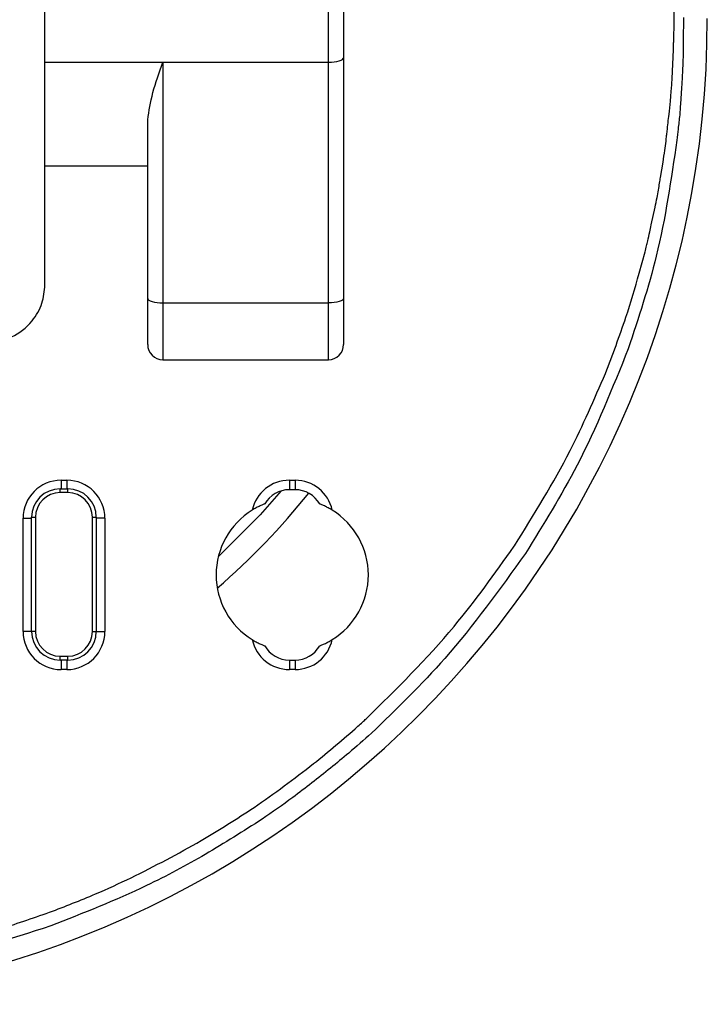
# Model space of a CAD drawing. Header units: millimetres. Extents: x 26 to 273, y 236 to 343.
# Tile 3 of 6: x 97 to 133, y 236 to 288. Entities that reach past the tile are written whole.
import ezdxf

# ---------------------------------------------------------------- set-up
doc = ezdxf.new("R2010")
doc.units = ezdxf.units.MM

msp = doc.modelspace()

# ---------------------------------------------------------------- linework, layer by layer
at = {"color": 7, "linetype": 'Continuous', "lineweight": 25}
for p, q in [((112.944, 269.916), (112.944, 305.798)), ((113.744, 304.998), (113.744, 270.716)), ((98.044, 273.857), (98.044, 301.857)), ((131.096, 286.665), (131.118, 287.714)), ((131.011, 284.687), (131.085, 286.193)), ((131.085, 286.195), (131.085, 286.196)), ((131.085, 286.193), (131.085, 286.195)), ((98.044, 285.55), (112.944, 285.55)), ((104.244, 285.55), (104.244, 269.916)), ((130.971, 284.128), (131.011, 284.687)), ((103.444, 270.716), (103.444, 282.514)), ((98.044, 280.107), (103.444, 280.107)), ((130.403, 279.493), (130.539, 280.305)), ((129.915, 276.999), (130.121, 277.933)), ((129.282, 274.459), (129.589, 275.581)), ((104.244, 272.9), (112.944, 272.9)), ((104.244, 269.916), (112.944, 269.916)), ((98.894, 263.582), (99.194, 263.582)), ((98.894, 263.582), (98.894, 263.132)), ((99.194, 263.582), (99.194, 263.132)), ((110.894, 263.582), (111.194, 263.582)), ((110.894, 263.582), (110.894, 263.082)), ((111.194, 263.582), (111.194, 263.082)), ((98.844, 262.932), (98.844, 263.132)), ((98.844, 263.132), (99.244, 263.132)), ((99.244, 262.932), (98.844, 262.932)), ((99.244, 262.932), (99.244, 263.132)), ((111.194, 263.082), (110.894, 263.082)), ((96.894, 255.632), (96.894, 261.582)), ((96.894, 261.582), (97.344, 261.582)), ((97.344, 261.632), (97.544, 261.632)), ((97.344, 255.632), (97.344, 261.632)), ((97.544, 261.632), (97.544, 255.632)), ((100.544, 255.632), (100.544, 261.632)), ((100.544, 261.632), (100.744, 261.632)), ((100.744, 261.632), (100.744, 255.632)), ((101.194, 261.582), (100.744, 261.582)), ((101.194, 261.582), (101.194, 255.632)), ((122.707, 260.109), (122.724, 260.134)), ((97.544, 255.632), (96.894, 255.632)), ((100.544, 255.632), (101.194, 255.632)), ((98.844, 254.332), (99.244, 254.332)), ((98.844, 254.132), (98.844, 254.332)), ((99.244, 254.132), (98.844, 254.132)), ((98.894, 254.132), (98.894, 253.632)), ((99.194, 254.132), (99.194, 253.632)), ((99.244, 254.132), (99.244, 254.332)), ((110.894, 254.132), (110.894, 253.632)), ((110.894, 254.132), (111.194, 254.132)), ((111.194, 254.132), (111.194, 253.632)), ((99.194, 253.632), (98.894, 253.632)), ((111.194, 253.632), (110.894, 253.632)), ((98.113, 240.814), (98.291, 240.878))]:
    msp.add_line(p, q, dxfattribs=at)
at = {"color": 7, "linetype": 'Continuous', "lineweight": 25, "flags": 128}
for points in [[(112.944, 285.55), (113.1, 285.554), (113.25, 285.568), (113.389, 285.59), (113.51, 285.62), (113.609, 285.656), (113.683, 285.697), (113.729, 285.741), (113.744, 285.788)], [(103.444, 273.139), (103.459, 273.092), (103.505, 273.047), (103.579, 273.006), (103.678, 272.97), (103.8, 272.941), (103.938, 272.919), (104.088, 272.905), (104.244, 272.9)], [(113.744, 273.139), (113.729, 273.092), (113.683, 273.047), (113.609, 273.006), (113.51, 272.97), (113.389, 272.941), (113.25, 272.919), (113.1, 272.905), (112.944, 272.9)], [(110.459, 263.017), (109.357, 261.767), (107.162, 259.571)]]:
    msp.add_lwpolyline(points, dxfattribs=at)
at = {"color": 7, "linetype": 'Continuous', "lineweight": 25}
for centre, radius, start, end in [((81.044, 287.857), 51.818, 180, 0), ((104.244, 270.716), 0.8, 180, 270), ((112.944, 270.716), 0.8, 270, 360), ((98.894, 261.582), 2, 90, 180), ((99.194, 261.582), 2, 0, 90), ((110.894, 261.582), 2, 90, 167.6722), ((111.194, 261.582), 2, 12.3278, 90), ((98.844, 261.632), 1.5, 90, 180), ((98.844, 261.632), 1.3, 90, 180), ((99.244, 261.632), 1.5, 360, 90), ((99.244, 261.632), 1.3, 0, 90), ((81.044, 287.857), 39.7, 311.0303, 321.0443), ((110.894, 261.582), 1.5, 90, 149.8115), ((111.194, 261.582), 1.5, 30.1885, 90), ((111.044, 258.607), 4, 121.7336, 238.2664), ((111.044, 258.607), 4, 301.7336, 58.2664), ((98.894, 255.632), 2, 180, 270), ((98.844, 255.632), 1.5, 180, 270), ((98.844, 255.632), 1.3, 180, 270), ((99.194, 255.632), 2, 270, 0), ((99.244, 255.632), 1.3, 270, 0), ((99.244, 255.632), 1.5, 270, 0), ((110.894, 255.632), 2, 192.3278, 270), ((111.194, 255.632), 2, 270, 347.6722), ((110.894, 255.632), 1.5, 210.1885, 270), ((111.194, 255.632), 1.5, 270, 329.8115)]:
    msp.add_arc(centre, radius, start, end, dxfattribs=at)
for points, knots in [([(131.118, 287.714), (131.116, 287.887), (131.112, 288.192), (131.109, 288.498), (131.107, 288.632)], [0, 0, 0, 0, 0.562712, 1, 1, 1, 1]), ([(131.608, 287.895), (131.606, 287.664), (131.601, 287.251), (131.597, 286.837), (131.595, 286.654)], [0, 0, 0, 0, 0.557851, 1, 1, 1, 1]), ([(131.085, 286.196), (131.087, 286.284), (131.09, 286.44), (131.094, 286.597), (131.096, 286.665)], [0, 0, 0, 0, 0.560854, 1, 1, 1, 1]), ([(131.595, 286.654), (131.593, 286.42), (131.59, 285.999), (131.581, 285.578), (131.577, 285.392)], [0, 0, 0, 0, 0.557389, 1, 1, 1, 1]), ([(103.444, 282.514), (103.515, 282.981), (103.657, 283.915), (104.048, 285.005), (104.244, 285.55)], [0, 0, 0, 0, 0.500046, 1, 1, 1, 1]), ([(131.577, 285.392), (131.562, 285.151), (131.536, 284.718), (131.509, 284.286), (131.498, 284.095)], [0, 0, 0, 0, 0.55824, 1, 1, 1, 1]), ([(130.926, 283.503), (130.934, 283.62), (130.948, 283.828), (130.964, 284.036), (130.971, 284.128)], [0, 0, 0, 0, 0.560938, 1, 1, 1, 1]), ([(131.498, 284.095), (131.484, 283.85), (131.458, 283.411), (131.425, 282.972), (131.41, 282.778)], [0, 0, 0, 0, 0.5584053, 1, 1, 1, 1]), ([(130.75, 281.924), (130.783, 282.22), (130.841, 282.747), (130.9, 283.273), (130.926, 283.503)], [0, 0, 0, 0, 0.563162, 1, 1, 1, 1]), ([(131.41, 282.778), (131.383, 282.532), (131.333, 282.09), (131.284, 281.648), (131.262, 281.453)], [0, 0, 0, 0, 0.558247, 1, 1, 1, 1]), ([(130.692, 281.396), (130.703, 281.495), (130.721, 281.671), (130.741, 281.846), (130.75, 281.924)], [0, 0, 0, 0, 0.561287, 1, 1, 1, 1]), ([(131.262, 281.453), (130.964, 279.407), (130.423, 275.68), (129.242, 272.106), (128.709, 270.495)], [0, 0, 0, 0, 0.549135, 1, 1, 1, 1]), ([(130.539, 280.305), (130.569, 280.509), (130.623, 280.872), (130.671, 281.236), (130.692, 281.396)], [0, 0, 0, 0, 0.561364, 1, 1, 1, 1]), ([(130.292, 278.83), (130.313, 278.954), (130.349, 279.175), (130.386, 279.396), (130.403, 279.493)], [0, 0, 0, 0, 0.561126, 1, 1, 1, 1]), ([(130.121, 277.933), (130.154, 278.1), (130.213, 278.399), (130.268, 278.699), (130.292, 278.83)], [0, 0, 0, 0, 0.561044, 1, 1, 1, 1]), ([(129.73, 276.155), (129.764, 276.313), (129.826, 276.595), (129.888, 276.876), (129.915, 276.999)], [0, 0, 0, 0, 0.561201, 1, 1, 1, 1]), ([(129.589, 275.581), (129.616, 275.688), (129.664, 275.879), (129.71, 276.071), (129.73, 276.155)], [0, 0, 0, 0, 0.560555, 1, 1, 1, 1]), ([(127.508, 269.199), (127.882, 270.179), (128.542, 271.909), (129.058, 273.688), (129.282, 274.459)], [0, 0, 0, 0, 0.566135, 1, 1, 1, 1]), ([(95.044, 270.857), (95.469, 270.91), (96.354, 271.02), (97.36, 271.831), (97.946, 272.84), (98.012, 273.527), (98.044, 273.857)], [0, 0, 0, 0, 0.270268, 0.562427, 0.78973, 1, 1, 1, 1]), ([(128.709, 270.495), (127.875, 268.424), (126.37, 264.684), (124.246, 261.261), (123.299, 259.733)], [0, 0, 0, 0, 0.553931, 1, 1, 1, 1]), ([(122.724, 260.134), (123.747, 261.778), (125.557, 264.687), (126.917, 267.831), (127.508, 269.199)], [0, 0, 0, 0, 0.564883, 1, 1, 1, 1]), ([(109.598, 262.336), (109.593, 262.334), (109.585, 262.331), (109.503, 262.299), (109.355, 262.234), (109.15, 262.134), (109.011, 262.051), (108.94, 262.009)], [0, 0, 0, 0, 0.121062, 0.250743, 0.500699, 0.746241, 1, 1, 1, 1]), ([(113.148, 262.009), (113.077, 262.051), (112.938, 262.133), (112.734, 262.234), (112.586, 262.298), (112.504, 262.331), (112.495, 262.334), (112.491, 262.336)], [0, 0, 0, 0, 0.253203, 0.498315, 0.748337, 0.878492, 1, 1, 1, 1]), ([(114.931, 251.042), (116.526, 252.613), (119.373, 255.42), (121.688, 258.676), (122.707, 260.109)], [0, 0, 0, 0, 0.559887, 1, 1, 1, 1]), ([(123.299, 259.733), (121.945, 257.844), (119.518, 254.459), (116.53, 251.561), (115.209, 250.28)], [0, 0, 0, 0, 0.557992, 1, 1, 1, 1]), ([(108.94, 255.205), (109.011, 255.163), (109.15, 255.08), (109.354, 254.979), (109.503, 254.915), (109.584, 254.882), (109.593, 254.879), (109.598, 254.877)], [0, 0, 0, 0, 0.253203, 0.498315, 0.748337, 0.878492, 1, 1, 1, 1]), ([(112.491, 254.877), (112.495, 254.879), (112.504, 254.882), (112.585, 254.915), (112.734, 254.979), (112.938, 255.08), (113.077, 255.163), (113.148, 255.205)], [0, 0, 0, 0, 0.1210621, 0.2507426, 0.5006993, 0.7462413, 1, 1, 1, 1]), ([(114.498, 250.65), (114.579, 250.722), (114.724, 250.853), (114.868, 250.984), (114.931, 251.042)], [0, 0, 0, 0, 0.560018, 1, 1, 1, 1]), ([(109.04, 246.384), (110.096, 247.133), (111.982, 248.47), (113.73, 249.984), (114.498, 250.65)], [0, 0, 0, 0, 0.559971, 1, 1, 1, 1]), ([(115.209, 250.28), (114.813, 249.932), (114.105, 249.31), (113.375, 248.715), (113.054, 248.454)], [0, 0, 0, 0, 0.56005, 1, 1, 1, 1]), ([(113.054, 248.454), (112.399, 247.931), (111.229, 246.996), (110, 246.14), (109.459, 245.764)], [0, 0, 0, 0, 0.5596877, 1, 1, 1, 1]), ([(102.574, 242.686), (103.814, 243.315), (106.032, 244.44), (108.12, 245.79), (109.04, 246.384)], [0, 0, 0, 0, 0.559331, 1, 1, 1, 1]), ([(109.459, 245.764), (108.471, 245.137), (106.498, 243.885), (102.827, 241.921), (100.046, 240.825), (98.352, 240.157)], [0, 0, 0, 0, 0.2814473, 0.5621831, 1, 1, 1, 1]), ([(98.291, 240.878), (99.098, 241.188), (100.546, 241.745), (101.952, 242.397), (102.574, 242.686)], [0, 0, 0, 0, 0.557856, 1, 1, 1, 1]), ([(91.911, 239.006), (93.078, 239.29), (95.173, 239.8), (97.211, 240.503), (98.113, 240.814)], [0, 0, 0, 0, 0.557327, 1, 1, 1, 1]), ([(98.352, 240.157), (96.178, 239.46), (92.339, 238.23), (88.346, 237.693), (86.614, 237.46)], [0, 0, 0, 0, 0.566093, 1, 1, 1, 1])]:
    msp.add_open_spline(points, degree=3, knots=knots, dxfattribs=at)

doc.saveas('drawing.dxf')
